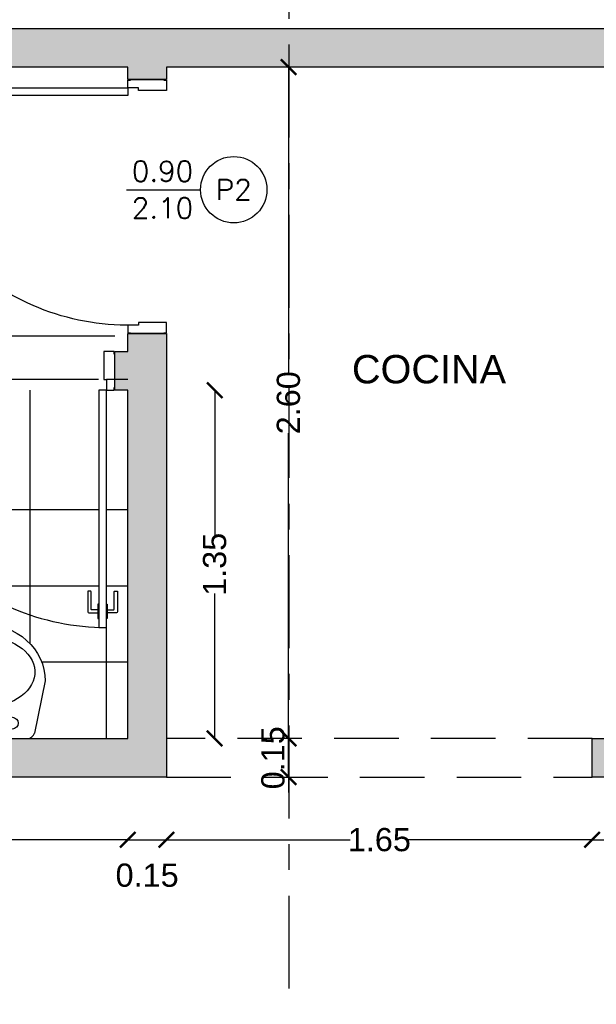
# Model space of a CAD drawing. Header units: millimetres. Extents: x 201 to 840, y 135 to 685.
# Tile 80 of 219: x 339.4 to 341.64, y 192.18 to 196. Entities that reach past the tile are written whole.
import ezdxf
from ezdxf.enums import TextEntityAlignment as Align

# ---------------------------------------------------------------- set-up
doc = ezdxf.new("R2010")
doc.units = ezdxf.units.MM
doc.linetypes.add('ACAD_ISO10W100', pattern=[18, 12, -3, 0, -3])
doc.linetypes.add('HIDDEN', pattern=[0.375, 0.25, -0.125])
for name, color, linetype in [('01', 1, 'Continuous'), ('02', 2, 'Continuous'), ('10', 251, 'Continuous'), ('ABERTURAS', 2, 'Continuous'), ('cota', 2, 'Continuous'), ('L1', 2, 'Continuous'), ('MAMPOSTERIA', 5, 'Continuous'), ('piso', 1, 'Continuous'), ('PROYECCIONES', 2, 'Continuous'), ('SANITARIO ARTEF', 2, 'Continuous'), ('TEXT', 4, 'Continuous')]:
    doc.layers.add(name, color=color, linetype=linetype)
doc.styles.add('ARIAL', font='arial.ttf', dxfattribs={"height": 0.06})
doc.styles.add('ROMANS', font='romans.shx')
doc.styles.add('STYLE1', font='ARIALUNI.TTF', dxfattribs={"height": 0.09})
doc.dimstyles.new('D3', dxfattribs={"dimscale": 0, "dimtxt": 0.09, "dimasz": 0.06, "dimexe": 0, "dimexo": 0.15, "dimgap": 0, "dimtad": 0, "dimzin": 0, "dimdsep": 46, "dimtxsty": 'STYLE1', "dimblk": 'ARCHTICK', "dimcen": 1, "dimse1": 1, "dimse2": 1, "dimclrd": 1, "dimclre": 1, "dimclrt": 3, "dimadec": 0, "dimazin": 0, "dimtfac": 1, "dimtmove": 2, "dimatfit": 1, "dimldrblk": 'OPEN90', "dimfxl": 1, "dimtolj": 1, "dimtzin": 0, "dimarcsym": 0})

# ---------------------------------------------------------------- blocks, each defined once
blk = doc.blocks.new('_ARCHTICK')
at = {"color": 0, "linetype": 'ByBlock', "const_width": 0.15}
blk.add_lwpolyline([(-0.5, -0.5), (0.5, 0.5)], dxfattribs=at)
blk = doc.blocks.new('*D393')
at = {"layer": 'cota', "color": 1, "lineweight": -2}
for p, q in [((340.4444, 193.2103), (340.4444, 193.2703)), ((340.4444, 193.0603), (340.4444, 193.2103)), ((340.4444, 193.0603), (340.4444, 193.0003))]:
    blk.add_line(p, q, dxfattribs=at)
at = {"layer": 'DEFPOINTS', "color": 0}
for p in [(340.4444, 193.2103), (341.6364, 193.2103), (341.6364, 193.0603)]:
    blk.add_point(p, dxfattribs=at)
at = {"layer": 'cota', "color": 1, "lineweight": -2, "xscale": 0.06, "yscale": 0.06, "zscale": 0.06}
for p, rotation in [((340.4444, 193.2103), 270), ((340.4444, 193.0603), 90)]:
    blk.add_blockref('_ARCHTICK', p, dxfattribs=dict(at, rotation=rotation))
at = {"layer": 'cota', "color": 3, "insert": (340.3844, 193.1353), "char_height": 0.09, "attachment_point": 5, "rotation": 90, "style": 'STYLE1'}
blk.add_mtext('\\A1;0.15', dxfattribs=at)
blk = doc.blocks.new('_OPEN90')
at = {"color": 0, "linetype": 'ByBlock'}
for p, q in [((0, 0), (-1, 0)), ((-0.5, 0.5), (0, 0)), ((0, 0), (-0.5, -0.5))]:
    blk.add_line(p, q, dxfattribs=at)
blk = doc.blocks.new('3T45G')
for p, q in [((295.6688, 273.1081), (295.311, 273.1081)), ((295.2426, 272.8854), (295.2849, 273.0871)), ((295.4759, 273.0602), (295.4759, 272.9288)), ((295.5031, 272.9288), (295.5031, 273.0602)), ((295.7374, 272.8854), (295.6949, 273.0869)), ((295.4759, 272.9288), (295.4763, 272.9288))]:
    blk.add_line(p, q)
for centre in [(295.3703, 273.0489), (295.6097, 273.0489)]:
    blk.add_circle(centre, 0.0227)
at = {"ltscale": 0.01}
blk.add_circle((295.4888, 272.8817), 0.023, dxfattribs=at)
for centre, radius, start, end in [((295.311, 273.0814), 0.0267, 90, 167.5926), ((295.6688, 273.0814), 0.0267, 11.8934, 90), ((295.4895, 273.0602), 0.0136, 0, 180), ((295.4895, 272.9288), 0.0136, 180, 0)]:
    blk.add_arc(centre, radius, start, end)
at = {"extrusion": (0, 0, -1)}
for centre, major_axis, ratio, start_param, end_param in [((295.4898, 272.8506), (0.2073, 0), 0.672131, -1.506928, 4.645312), ((295.49, 272.8854), (-0.2474, 0), 0.900404, 3.141593, 6.283185)]:
    blk.add_ellipse(centre, major_axis=major_axis, ratio=ratio, start_param=start_param, end_param=end_param, dxfattribs=at)
blk = doc.blocks.new('A$C2B9D4405')
at = {"layer": '02'}
for points in [[(0.9193, 0.0692), (0.8945, 0.0692, -0.414214), (0.8925, 0.0712), (0.8925, 0.1395, 0.414214), (0.8905, 0.1415), (0.8818, 0.1415, 0.414214), (0.8798, 0.1395), (0.8798, 0.0628, 0.414214), (0.8862, 0.0565), (0.9193, 0.0565)], [(0.9557, 0.0692), (0.9805, 0.0692, 0.414214), (0.9825, 0.0712), (0.9825, 0.1395, -0.414214), (0.9845, 0.1415), (0.9932, 0.1415, -0.414214), (0.9952, 0.1395), (0.9952, 0.0628, -0.414214), (0.9888, 0.0565), (0.9557, 0.0565)]]:
    blk.add_lwpolyline(points, format="xyb", dxfattribs=at)
for points in [[(0.9225, 0.0907), (0.9193, 0.0907), (0.9193, 0.0349), (0.9225, 0.0349)], [(0.9525, 0.0907), (0.9557, 0.0907), (0.9557, 0.0349), (0.9525, 0.0349)]]:
    blk.add_lwpolyline(points, dxfattribs=at)
at = {"layer": 'ABERTURAS', "ltscale": 0.01}
for points in [[(0.0025, 1.06), (0.0025, 1.07), (0.0325, 1.07), (0.0425, 1.07), (0.0425, 1.02), (0.0425, 0.961), (0.0325, 0.961), (0.0325, 0.92), (0.0025, 0.92), (0.0025, 0.93)], [(0.9825, 1.06), (0.9825, 1.07), (0.9525, 1.07), (0.9425, 1.07), (0.9425, 1.02), (0.9425, 0.961), (0.9525, 0.961), (0.9525, 0.92), (0.9825, 0.92), (0.9825, 0.93)]]:
    blk.add_lwpolyline(points, dxfattribs=at)
blk.add_lwpolyline([(0.9525, 0), (0.9525, 0.92), (0.9225, 0.92), (0.9225, 0)], close=True, dxfattribs=at)
at = {"layer": 'ABERTURAS', "color": 1, "ltscale": 0.01}
blk.add_arc((0.9525, 0.92), 0.92, 177.4458, 270, dxfattribs=at)
at = {"layer": 'MAMPOSTERIA'}
for points in [[(0, 1.07), (0, 0.92)], [(0.985, 0.92), (0.985, 1.07)]]:
    blk.add_lwpolyline(points, dxfattribs=at)
blk = doc.blocks.new('*D420')
at = {"color": 1, "lineweight": -2}
for p, q in [((337.6714, 196.5542), (338.6285, 196.5542)), ((339.8214, 196.5542), (338.8643, 196.5542))]:
    blk.add_line(p, q, dxfattribs=at)
at = {"layer": 'DEFPOINTS', "color": 0}
for p in [(339.8214, 196.5542), (337.6714, 195.9631), (339.8214, 195.8131)]:
    blk.add_point(p, dxfattribs=at)
at = {"color": 1, "lineweight": -2, "xscale": 0.06, "yscale": 0.06, "zscale": 0.06, "rotation": 180}
blk.add_blockref('_ARCHTICK', (337.6714, 196.5542), dxfattribs=at)
at = {"color": 1, "lineweight": -2, "xscale": 0.06, "yscale": 0.06, "zscale": 0.06}
blk.add_blockref('_ARCHTICK', (339.8214, 196.5542), dxfattribs=at)
at = {"color": 3, "insert": (338.7464, 196.5542), "char_height": 0.09, "attachment_point": 5, "style": 'STYLE1'}
blk.add_mtext('\\A1;2.15', dxfattribs=at)
blk = doc.blocks.new('*D421')
at = {"color": 1, "lineweight": -2}
for p, q in [((339.8214, 196.5542), (339.7614, 196.5542)), ((339.8214, 196.5542), (339.9714, 196.5542)), ((339.9714, 196.5542), (340.0314, 196.5542))]:
    blk.add_line(p, q, dxfattribs=at)
at = {"layer": 'DEFPOINTS', "color": 0}
for p in [(339.9714, 196.5542), (339.8214, 195.8131), (339.9714, 195.8131)]:
    blk.add_point(p, dxfattribs=at)
at = {"color": 1, "lineweight": -2, "xscale": 0.06, "yscale": 0.06, "zscale": 0.06}
blk.add_blockref('_ARCHTICK', (339.8214, 196.5542), dxfattribs=at)
at = {"color": 1, "lineweight": -2, "xscale": 0.06, "yscale": 0.06, "zscale": 0.06, "rotation": 180}
blk.add_blockref('_ARCHTICK', (339.9714, 196.5542), dxfattribs=at)
at = {"color": 3, "insert": (339.8964, 196.6142), "char_height": 0.09, "attachment_point": 5, "style": 'STYLE1'}
blk.add_mtext('\\A1;0.15', dxfattribs=at)
blk = doc.blocks.new('*D422')
at = {"color": 1, "lineweight": -2}
for p, q in [((339.9714, 196.5542), (340.9785, 196.5542)), ((342.2214, 196.5542), (341.2143, 196.5542))]:
    blk.add_line(p, q, dxfattribs=at)
at = {"layer": 'DEFPOINTS', "color": 0}
for p in [(342.2214, 196.5542), (339.9714, 195.8131), (342.2214, 195.8131)]:
    blk.add_point(p, dxfattribs=at)
at = {"color": 1, "lineweight": -2, "xscale": 0.06, "yscale": 0.06, "zscale": 0.06, "rotation": 180}
blk.add_blockref('_ARCHTICK', (339.9714, 196.5542), dxfattribs=at)
at = {"color": 1, "lineweight": -2, "xscale": 0.06, "yscale": 0.06, "zscale": 0.06}
blk.add_blockref('_ARCHTICK', (342.2214, 196.5542), dxfattribs=at)
at = {"color": 3, "insert": (341.0964, 196.5542), "char_height": 0.09, "attachment_point": 5, "style": 'STYLE1'}
blk.add_mtext('\\A1;2.25', dxfattribs=at)
blk = doc.blocks.new('*D398')
at = {"color": 1, "lineweight": -2}
for p, q in [((341.6214, 192.8175), (341.8047, 192.8175)), ((342.2214, 192.8175), (342.0381, 192.8175))]:
    blk.add_line(p, q, dxfattribs=at)
at = {"layer": 'DEFPOINTS', "color": 0}
for p in [(341.6214, 193.0434), (342.2214, 192.9559), (342.2214, 192.8175)]:
    blk.add_point(p, dxfattribs=at)
at = {"color": 1, "lineweight": -2, "xscale": 0.06, "yscale": 0.06, "zscale": 0.06, "rotation": 180}
blk.add_blockref('_ARCHTICK', (341.6214, 192.8175), dxfattribs=at)
at = {"color": 1, "lineweight": -2, "xscale": 0.06, "yscale": 0.06, "zscale": 0.06}
blk.add_blockref('_ARCHTICK', (342.2214, 192.8175), dxfattribs=at)
at = {"color": 3, "insert": (341.9214, 192.8175), "char_height": 0.09, "attachment_point": 5, "style": 'STYLE1'}
blk.add_mtext('\\A1;0.60', dxfattribs=at)
blk = doc.blocks.new('*D424')
at = {"color": 1, "lineweight": -2}
for p, q in [((337.6714, 192.8175), (338.6285, 192.8175)), ((339.8214, 192.8175), (338.8643, 192.8175))]:
    blk.add_line(p, q, dxfattribs=at)
at = {"layer": 'DEFPOINTS', "color": 0}
for p in [(339.8214, 193.2103), (337.6714, 193.0253), (339.8214, 192.8175)]:
    blk.add_point(p, dxfattribs=at)
at = {"color": 1, "lineweight": -2, "xscale": 0.06, "yscale": 0.06, "zscale": 0.06, "rotation": 180}
blk.add_blockref('_ARCHTICK', (337.6714, 192.8175), dxfattribs=at)
at = {"color": 1, "lineweight": -2, "xscale": 0.06, "yscale": 0.06, "zscale": 0.06}
blk.add_blockref('_ARCHTICK', (339.8214, 192.8175), dxfattribs=at)
at = {"color": 3, "insert": (338.7464, 192.8175), "char_height": 0.09, "attachment_point": 5, "style": 'STYLE1'}
blk.add_mtext('\\A1;2.15', dxfattribs=at)
blk = doc.blocks.new('*D425')
at = {"color": 1, "lineweight": -2}
for p, q in [((339.8214, 192.8175), (339.7614, 192.8175)), ((339.8214, 192.8175), (339.9714, 192.8175)), ((339.9714, 192.8175), (340.0314, 192.8175))]:
    blk.add_line(p, q, dxfattribs=at)
at = {"layer": 'DEFPOINTS', "color": 0}
for p in [(339.8214, 193.0603), (339.9714, 193.0603), (339.9714, 192.8175)]:
    blk.add_point(p, dxfattribs=at)
at = {"color": 1, "lineweight": -2, "xscale": 0.06, "yscale": 0.06, "zscale": 0.06}
blk.add_blockref('_ARCHTICK', (339.8214, 192.8175), dxfattribs=at)
at = {"color": 1, "lineweight": -2, "xscale": 0.06, "yscale": 0.06, "zscale": 0.06, "rotation": 180}
blk.add_blockref('_ARCHTICK', (339.9714, 192.8175), dxfattribs=at)
at = {"color": 3, "insert": (339.8964, 192.6796), "char_height": 0.09, "attachment_point": 5, "style": 'STYLE1'}
blk.add_mtext('\\A1;0.15', dxfattribs=at)
blk = doc.blocks.new('*D402')
at = {"layer": 'DEFPOINTS', "color": 0}
for p in [(339.9714, 192.8175), (341.6214, 192.8175), (341.6214, 192.8175)]:
    blk.add_point(p, dxfattribs=at)
at = {"layer": 'piso', "color": 1, "lineweight": -2}
for p, q in [((339.9714, 192.8175), (340.6836, 192.8175)), ((341.6214, 192.8175), (340.9093, 192.8175))]:
    blk.add_line(p, q, dxfattribs=at)
at = {"layer": 'piso', "color": 1, "lineweight": -2, "xscale": 0.06, "yscale": 0.06, "zscale": 0.06, "rotation": 180}
blk.add_blockref('_ARCHTICK', (339.9714, 192.8175), dxfattribs=at)
at = {"layer": 'piso', "color": 1, "lineweight": -2, "xscale": 0.06, "yscale": 0.06, "zscale": 0.06}
blk.add_blockref('_ARCHTICK', (341.6214, 192.8175), dxfattribs=at)
at = {"layer": 'piso', "color": 3, "insert": (340.7964, 192.8175), "char_height": 0.09, "attachment_point": 5, "style": 'STYLE1'}
blk.add_mtext('\\A1;1.65', dxfattribs=at)
blk = doc.blocks.new('*D434')
at = {"layer": 'DEFPOINTS', "color": 0}
for p in [(339.8214, 194.5603), (339.8214, 193.2103), (340.1583, 193.2103)]:
    blk.add_point(p, dxfattribs=at)
at = {"layer": 'piso', "color": 1, "lineweight": -2}
for p, q in [((340.1583, 194.5603), (340.1583, 193.9982)), ((340.1583, 193.2103), (340.1583, 193.7725))]:
    blk.add_line(p, q, dxfattribs=at)
at = {"layer": 'piso', "color": 1, "lineweight": -2, "xscale": 0.06, "yscale": 0.06, "zscale": 0.06}
for p, rotation in [((340.1583, 194.5603), 90), ((340.1583, 193.2103), 270)]:
    blk.add_blockref('_ARCHTICK', p, dxfattribs=dict(at, rotation=rotation))
at = {"layer": 'piso', "color": 3, "insert": (340.1583, 193.8853), "char_height": 0.09, "attachment_point": 5, "rotation": 90, "style": 'STYLE1'}
blk.add_mtext('\\A1;1.35', dxfattribs=at)
blk = doc.blocks.new('*D441')
at = {"layer": '01', "color": 1, "lineweight": -2}
for p, q in [((340.4444, 195.8131), (340.4444, 194.6293)), ((340.4444, 193.2103), (340.4444, 194.3941))]:
    blk.add_line(p, q, dxfattribs=at)
at = {"layer": 'DEFPOINTS', "color": 0}
for p in [(339.9714, 195.8131), (339.9714, 193.2103), (340.4444, 193.2103)]:
    blk.add_point(p, dxfattribs=at)
at = {"layer": '01', "color": 1, "lineweight": -2, "xscale": 0.06, "yscale": 0.06, "zscale": 0.06}
for p, rotation in [((340.4444, 195.8131), 90), ((340.4444, 193.2103), 270)]:
    blk.add_blockref('_ARCHTICK', p, dxfattribs=dict(at, rotation=rotation))
at = {"layer": '01', "color": 3, "insert": (340.4444, 194.5117), "char_height": 0.09, "attachment_point": 5, "rotation": 90, "style": 'STYLE1'}
blk.add_mtext('\\A1;2.60', dxfattribs=at)

msp = doc.modelspace()

# ---------------------------------------------------------------- hatches: boundary and pattern name
at = {"layer": '10'}
h = msp.add_hatch(color=256, dxfattribs=at)
h.paths.add_polyline_path([(342.3714, 195.9631), (340.5464, 195.9631), (340.5464, 195.8131), (342.2214, 195.8131), (342.2214, 195.0117), (342.2214, 195.0117), (342.3714, 195.0117)])
h.paths.add_polyline_path([(340.5464, 195.9631), (339.0714, 195.9631), (339.0714, 195.8131), (339.8214, 195.8131), (339.8214, 195.7648), (339.9714, 195.7648), (339.9714, 195.8131), (340.5464, 195.8131)])
h.paths.add_polyline_path([(342.3714, 194.0117), (342.2214, 194.0117), (342.2214, 193.2103), (341.6214, 193.2103), (341.6214, 193.0603), (342.2214, 193.0603), (342.2214, 193.0103), (342.3714, 193.0103)])
h.paths.add_polyline_path([(339.9714, 194.7798), (339.8214, 194.7798), (339.8214, 194.7103), (339.7714, 194.7103), (339.7714, 194.5603), (339.8214, 194.5603), (339.8214, 193.2103), (337.6714, 193.2103), (337.6714, 193.5853), (337.5214, 193.5853), (337.5214, 193.0278), (337.6714, 193.0278), (337.6714, 193.0603), (339.9714, 193.0603)])
h.paths.add_polyline_path([(337.6714, 195.8131), (337.5214, 195.8131), (337.5214, 194.7103), (337.6714, 194.7103)])
h.paths.add_polyline_path([(337.6714, 195.9631), (337.5214, 195.9631), (337.5214, 195.8131), (337.6714, 195.8131)])
h.paths.add_polyline_path([(337.6714, 194.5603), (338.7864, 194.5603), (338.7864, 194.7103), (337.5214, 194.7103), (337.5214, 194.1853), (337.6714, 194.1853)])
h.paths.add_polyline_path([(337.6714, 190.5103), (339.3864, 190.5103), (339.3864, 190.6603), (337.6714, 190.6603), (337.6714, 191.1628), (337.5214, 191.1628), (337.5214, 187.4603), (338.5714, 187.4603), (338.5714, 187.6103), (337.6714, 187.6103)])
h.paths.add_polyline_path([(343.3714, 190.6584), (342.8714, 190.6584), (342.3714, 190.6603), (342.3714, 191.1453), (342.2214, 191.1453), (342.2214, 190.6603), (341.7064, 190.6603), (341.7064, 190.5103), (343.2214, 190.5103), (343.2214, 187.6103), (342.4214, 187.6103), (342.4214, 187.4603), (343.3714, 187.4603)])
h.paths.add_polyline_path([(341.4214, 187.6103), (340.6214, 187.6103), (340.6214, 190.5103), (340.7214, 190.5103), (340.7214, 190.6603), (340.5464, 190.6603), (340.5464, 187.4603), (341.4214, 187.4603)])
h.paths.add_polyline_path([(340.5464, 190.6603), (340.3714, 190.6603), (340.3714, 190.5103), (340.4714, 190.5103), (340.4714, 187.6103), (339.5714, 187.6103), (339.5714, 187.4603), (340.5464, 187.4603)])

# ---------------------------------------------------------------- linework, layer by layer
at = {"layer": 'L1'}
msp.add_line((339.8165, 195.3378, 0.0629), (340.1037, 195.3378, 0.0629), dxfattribs=at)
msp.add_circle((340.2323, 195.3378, 0.0629), 0.1286, dxfattribs=at)
at = {"layer": 'MAMPOSTERIA', "elevation": 0.0629}
for points in [[(342.3714, 195.9631), (342.3714, 195.0117), (342.2214, 195.0117), (342.2214, 195.8131), (339.9714, 195.8131), (339.9714, 195.7648), (339.8214, 195.7648), (339.8214, 195.8131), (339.0714, 195.8131), (339.0714, 195.9631), (342.3714, 195.9631)], [(337.6714, 193.5853), (337.6714, 193.2103), (339.8214, 193.2103), (339.8214, 194.5603), (339.7714, 194.5603), (339.7714, 194.7103), (339.8214, 194.7103), (339.8214, 194.7798), (339.9714, 194.7798), (339.9714, 193.0603), (337.6714, 193.0603), (337.6714, 193.0278), (337.5214, 193.0278), (337.5214, 193.5853), (337.6714, 193.5853)], [(342.3714, 194.0117), (342.3714, 193.0103), (342.2214, 193.0103), (342.2214, 193.0603), (341.6214, 193.0603), (341.6214, 193.2103), (342.2214, 193.2103), (342.2214, 194.0117), (342.3714, 194.0117)]]:
    msp.add_lwpolyline(points, dxfattribs=at)
at = {"layer": 'piso'}
for p, q in [((339.7083, 194.6019, 0.0629), (338.4982, 194.6019, 0.0629)), ((339.8214, 194.6019, 0.0629), (339.7389, 194.6019, 0.0629)), ((339.4431, 193.6892, 0.0629), (339.4431, 194.5603, 0.0629)), ((339.7071, 194.0962, 0.0629), (338.4982, 194.0962, 0.0629)), ((339.8214, 194.0962, 0.0629), (339.7389, 194.0962, 0.0629)), ((339.706, 193.8009, 0.0629), (339.2197, 193.8009, 0.0629)), ((339.8214, 193.8009, 0.0629), (339.7389, 193.8009, 0.0629)), ((339.4431, 193.577, 0.0629), (339.4431, 193.6892, 0.0629)), ((339.7384, 193.2103, 0.0629), (339.7384, 193.6403, 0.0629)), ((339.8214, 193.5056, 0.0629), (339.4882, 193.5056, 0.0629))]:
    msp.add_line(p, q, dxfattribs=at)
at = {"layer": 'piso', "color": 250}
msp.add_line((339.4431, 193.2103, 0.0629), (339.4431, 193.2122, 0.0629), dxfattribs=at)
at = {"layer": 'piso', "elevation": 0.0629}
msp.add_lwpolyline([(338.7864, 194.7708), (339.7714, 194.7708)], dxfattribs=at)
at = {"layer": 'PROYECCIONES', "linetype": 'HIDDEN'}
for p, q in [((341.6214, 193.2103, 0.0629), (339.9714, 193.2103, 0.0629)), ((339.9714, 193.0603, 0.0629), (341.6214, 193.0603, 0.0629))]:
    msp.add_line(p, q, dxfattribs=at)
at = {"layer": 'PROYECCIONES', "linetype": 'ACAD_ISO10W100', "ltscale": 0.03, "elevation": 0.0629}
msp.add_lwpolyline([(340.4464, 186.9603), (340.4464, 196.4631)], dxfattribs=at)

# ---------------------------------------------------------------- block references
at = {"layer": 'ABERTURAS', "xscale": -1, "rotation": 270}
msp.add_blockref('A$C2B9D4405', (338.9014, 194.7798, 0.0629), dxfattribs=at)
at = {"layer": 'ABERTURAS'}
msp.add_blockref('A$C2B9D4405', (338.7864, 193.6403, 0.0629), dxfattribs=at)
at = {"layer": 'SANITARIO ARTEF', "rotation": 180}
msp.add_blockref('3T45G', (634.7443, 466.3184, 0.0629), dxfattribs=at)

# ---------------------------------------------------------------- texts
at = {"layer": 'L1', "style": 'ROMANS'}
msp.add_attdef('0.90', (339.837, 195.3696, 0.0629), '0.80', height=0.07938, dxfattribs=at)
msp.add_attdef('P2', text='p1', height=0.07938, dxfattribs=at).set_placement((340.2323, 195.3378, 0.0629), align=Align.MIDDLE)
msp.add_attdef('2.10', text='2.10', height=0.07938, dxfattribs=at).set_placement((339.837, 195.3061, 0.0629), align=Align.TOP_LEFT)
at = {"layer": 'TEXT', "style": 'ARIAL'}
msp.add_text('COCINA', height=0.11, dxfattribs=at).set_placement((340.6902, 194.5869, 0.0629))

# ---------------------------------------------------------------- dimensions: what is measured, and where the dimension line sits
for base, p1, p2, picture, middle in [((339.9714, 196.5542, 0.0629), (339.8214, 195.8131, 0.0629), (339.9714, 195.8131, 0.0629), '*D421', (339.8964, 196.6142, 0.0629)), ((339.8214, 196.5542, 0.0629), (337.6714, 195.9631, 0.0629), (339.8214, 195.8131, 0.0629), '*D420', (338.7464, 196.5542, 0.0629)), ((342.2214, 196.5542, 0.0629), (339.9714, 195.8131, 0.0629), (342.2214, 195.8131, 0.0629), '*D422', (341.0964, 196.5542, 0.0629)), ((339.8214, 192.8175, 0.0629), (337.6714, 193.0253, 0.0629), (339.8214, 193.2103, 0.0629), '*D424', (338.7464, 192.8175, 0.0629)), ((339.9714, 192.8175, 0.0629), (339.8214, 193.0603, 0.0629), (339.9714, 193.0603, 0.0629), '*D425', (339.8964, 192.6796, 0.0629)), ((342.2214, 192.8175, 0.0629), (341.6214, 193.0434, 0.0629), (342.2214, 192.9559, 0.0629), '*D398', (341.9214, 192.8175, 0.0629))]:
    dim = msp.add_linear_dim(base=base, p1=p1, p2=p2, dimstyle='D3', override={"dimscale": 1})
    dim.commit()
    dim.dimension.update_dxf_attribs({"geometry": picture, "text_midpoint": middle})
at = {"layer": '01'}
dim = msp.add_linear_dim(base=(340.4444, 193.2103, 0.0629), p1=(339.9714, 195.8131, 0.0629), p2=(339.9714, 193.2103, 0.0629), angle=90, dimstyle='D3', override={"dimscale": 1}, dxfattribs=at)
dim.commit()
dim.dimension.update_dxf_attribs({"geometry": '*D441', "text_midpoint": (340.4444, 194.5117, 0.0629)})
at = {"layer": 'cota'}
dim = msp.add_linear_dim(base=(340.4444, 193.2103, 0.0629), p1=(341.6364, 193.0603, 0.0629), p2=(341.6364, 193.2103, 0.0629), angle=90, dimstyle='D3', override={"dimscale": 1}, dxfattribs=at)
dim.commit()
dim.dimension.update_dxf_attribs({"geometry": '*D393', "text_midpoint": (340.3844, 193.1353, 0.0629)})
at = {"layer": 'piso'}
dim = msp.add_linear_dim(base=(340.1583, 193.2103, 0.0629), p1=(339.8214, 194.5603, 0.0629), p2=(339.8214, 193.2103, 0.0629), angle=90, dimstyle='D3', override={"dimscale": 1}, dxfattribs=at)
dim.commit()
dim.dimension.update_dxf_attribs({"geometry": '*D434', "text_midpoint": (340.1583, 193.8853, 0.0629)})
dim = msp.add_linear_dim(base=(341.6214, 192.8175, 0.0629), p1=(339.9714, 192.8175, 0.0629), p2=(341.6214, 192.8175, 0.0629), dimstyle='D3', override={"dimscale": 1}, dxfattribs=at)
dim.commit()
dim.dimension.update_dxf_attribs({"geometry": '*D402', "text_midpoint": (340.7964, 192.8175, 0.0629)})

doc.saveas('drawing.dxf')
